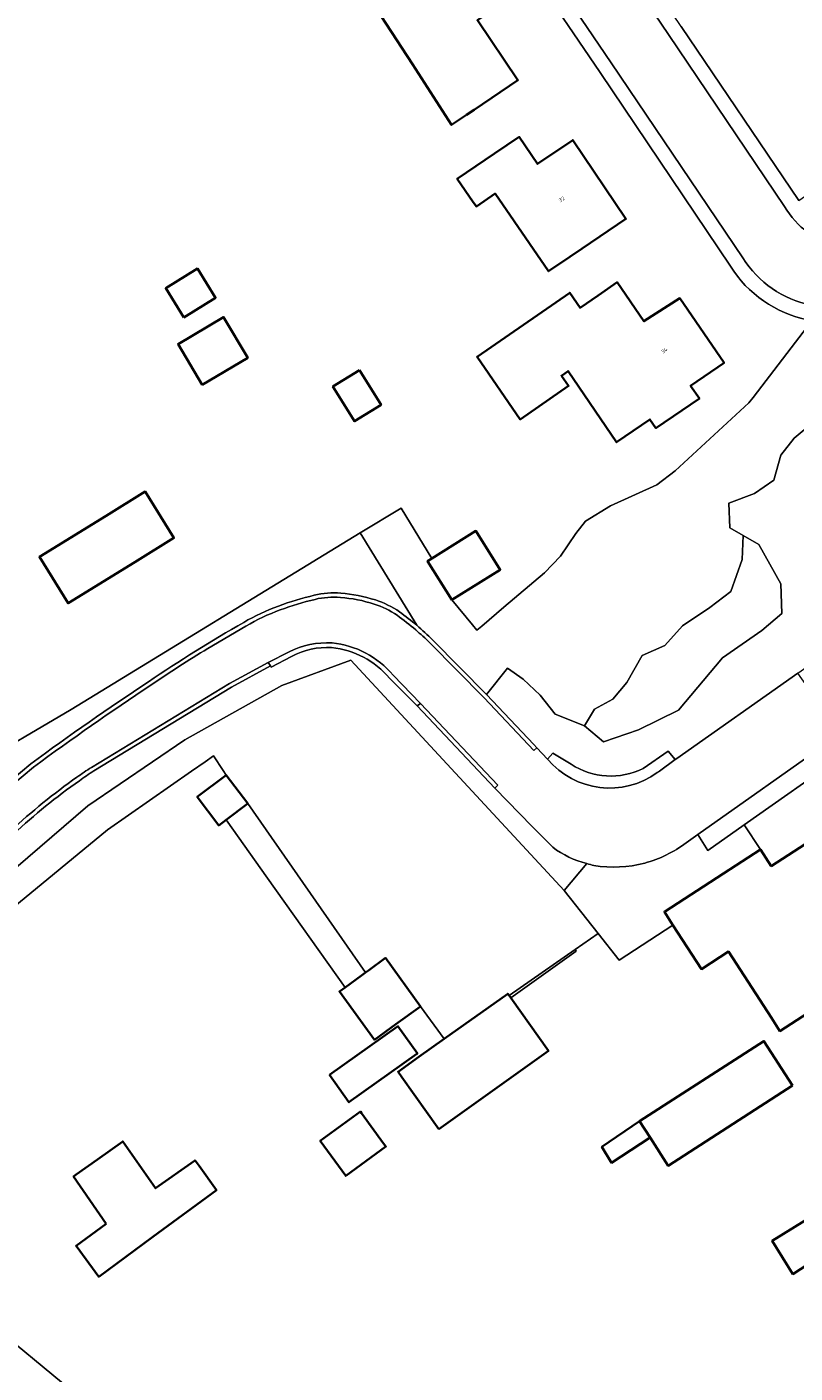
# Model space of a CAD drawing. Header units: metres. Extents: x 201541 to 204988, y 387833 to 394342.
# Tile 136 of 214: x 203149 to 203221, y 391531 to 391659. Entities that reach past the tile are written whole.
import ezdxf
from ezdxf.enums import TextEntityAlignment as Align

# ---------------------------------------------------------------- set-up
doc = ezdxf.new("R2010")
doc.units = ezdxf.units.M
for name, color, linetype, lineweight in [('B-WE-GR-BEPLANTING_CULTUUR_BOSPLANTSOEN-GV', 90, 'Continuous', 18), ('B-WE-GR-GRAS-GV', 60, 'Continuous', 13), ('B-WE-GR-GROENVOORZIENING-GV', 80, 'Continuous', 18), ('B-WE-IE-TERREINAFSCHEIDING_KUNSTMATIG_HEKWERK-G', 20, 'IE-TERREINAFSCHEIDING-KUNSTMATIG', 18), ('B-WE-OG-BEBOUWING-GV', 7, 'Continuous', 35), ('B-WE-OG-BEBOUWING-T18', 10, 'Continuous', 18), ('B-WE-OG-TERREIN_CULTUURSCHEIDING-GV', 7, 'Continuous', 18), ('B-WE-OG-TERREIN_ERF-GV', 7, 'Continuous', 18), ('B-WE-VH-VERHARDING_ASFALT-GV', 252, 'Continuous', 18), ('B-WE-VH-VERHARDING_BETONSTRAATSTEEN-GV', 252, 'Continuous', 18), ('B-WE-VH-VERHARDING_GRASBETONSTEEN-GV', 70, 'Continuous', 18), ('B-WE-VH-VERHARDING_OPEN-GV', 252, 'Continuous', 18), ('B-WE-VH-VERHARDING_TEGEL-GV', 252, 'Continuous', 18)]:
    doc.layers.add(name, color=color, linetype=linetype, lineweight=lineweight)
doc.styles.add('NLCS-ISO-M200-T18', font='NLCS-ISO.ttf', dxfattribs={"height": 0.36})
doc.linetypes.add('IE-TERREINAFSCHEIDING-KUNSTMATIG', pattern='A,4,[82,NLCS.SHX,S=0.75,R=90,X=0,Y=0],4,-2', length=10)

msp = doc.modelspace()

# ---------------------------------------------------------------- linework, layer by layer
at = {"layer": 'B-WE-GR-BEPLANTING_CULTUUR_BOSPLANTSOEN-GV'}
for points in [[(203231.416, 391629.175), (203228.404, 391629.779), (203226.698, 391630.097), (203222.712, 391630.839), (203217.149, 391623.588), (203216.749, 391623.067), (203209.78, 391616.634), (203208.052, 391615.333), (203203.699, 391613.352), (203201.306, 391611.9), (203200.411, 391610.741), (203198.952, 391608.595), (203197.434, 391607.021), (203193.602, 391603.756), (203191.519, 391601.981), (203191.051, 391601.582), (203190.639, 391602.083), (203188.693, 391604.45), (203186.396, 391608.122), (203186.788, 391608.367), (203183.901, 391613.133), (203180.044, 391610.778), (203185.379, 391602.061)], [(203205.212, 391596.66), (203206.673, 391599.187), (203208.809, 391600.142), (203210.495, 391601.996), (203213.081, 391603.737), (203215.048, 391605.253), (203216.116, 391608.286), (203216.228, 391610.533), (203214.967, 391611.253), (203214.862, 391613.578), (203217.294, 391614.494), (203219.131, 391615.776), (203219.766, 391618.136), (203221.035, 391619.722), (203223.115, 391621.483), (203223.785, 391623.35), (203225.054, 391624.724), (203227.628, 391624.795), (203229.496, 391624.055), (203231.753, 391624.936), (203234.16, 391625.974), (203235.28, 391626.758)], [(203186.899, 391600.662), (203191.981, 391595.527), (203193.948, 391597.995), (203195.429, 391596.973), (203197.051, 391595.459), (203198.461, 391593.662), (203201.221, 391592.56), (203202.176, 391594.132), (203203.919, 391595.087), (203205.212, 391596.66)]]:
    msp.add_lwpolyline(points, dxfattribs=at)
msp.add_lwpolyline([(203185.379, 391602.061, -0.0023798), (203186.899, 391600.662)], format="xyb", dxfattribs=at)
at = {"layer": 'B-WE-GR-GRAS-GV'}
msp.add_lwpolyline([(203223.799, 391387.017), (203228.077, 391383.71), (203252.224, 391413.148), (203265.215, 391428.431), (203259.852, 391435.4), (203249.281, 391449.136), (203243.267, 391458.956), (203242.059, 391466.12), (203239.802, 391478.872), (203237.749, 391489.55), (203225.318, 391499.851), (203206.748, 391516.548), (203194.66, 391517.609), (203167.889, 391521.02), (203161.519, 391522.894), (203158.494, 391525.124), (203151.793, 391530.52), (203139.732, 391540.478), (203128.559, 391554.239), (203127.822, 391553.33), (203121.745, 391546.316), (203113.011, 391536.74), (203107.34, 391529.868), (203106.844, 391529.308)], dxfattribs=at)
at = {"layer": 'B-WE-GR-GROENVOORZIENING-GV'}
msp.add_lwpolyline([(203142.176, 391571.214), (203156.143, 391582.723), (203164.098, 391588.271), (203165.369, 391589.158), (203166.18, 391589.707), (203167.098, 391588.321), (203167.378, 391587.899), (203169.403, 391585.201), (203180.544, 391569.252), (203180.811, 391569.445), (203182.43, 391570.618), (203185.739, 391566.032), (203187.967, 391562.96), (203193.977, 391567.235), (203194.106, 391567.055), (203200.343, 391571.41), (203202.516, 391572.927), (203199.297, 391576.988), (203179.148, 391598.756), (203172.621, 391596.372), (203163.446, 391591.221), (203154.307, 391584.98), (203147.497, 391579.143)], dxfattribs=at)
msp.add_lwpolyline([(203194.106, 391567.055), (203194.253, 391566.848), (203200.438, 391571.259), (203200.343, 391571.41)], close=True, dxfattribs=at)
at = {"layer": 'B-WE-IE-TERREINAFSCHEIDING_KUNSTMATIG_HEKWERK-G'}
msp.add_lwpolyline([(203169.403, 391585.201), (203180.544, 391569.252)], dxfattribs=at)
at = {"layer": 'B-WE-OG-BEBOUWING-GV'}
for points in [[(203184.963, 391655.069), (203188.661, 391649.338), (203190.063, 391650.281), (203190.788, 391650.772), (203194.928, 391653.574), (203191.1, 391659.229), (203192.005, 391659.818), (203191.619, 391660.376), (203191.021, 391659.962), (203189.759, 391661.784), (203190.38, 391662.214), (203187.514, 391666.466), (203185.286, 391664.964), (203183.368, 391663.67), (203181.758, 391662.584), (203181.308, 391662.281), (203180.611, 391661.811), (203181.008, 391661.196)], [(203199.846, 391636.874), (203201.004, 391637.655), (203205.148, 391640.451), (203200.122, 391647.899), (203196.782, 391645.645), (203195.054, 391648.206), (203192.724, 391646.634), (203189.2, 391644.257), (203190.715, 391642.047), (203191.014, 391641.612), (203192.782, 391642.843), (203197.812, 391635.501)], [(203163.373, 391631.134), (203166.372, 391633.001), (203164.649, 391635.768), (203161.65, 391633.901)], [(203210.432, 391622.365), (203212.08, 391623.492), (203211.257, 391624.695), (203214.412, 391626.855), (203210.232, 391632.96), (203206.837, 391630.783), (203204.312, 391634.464), (203202.507, 391633.226), (203200.812, 391632.064), (203199.837, 391633.474), (203191.07, 391627.411), (203195.149, 391621.513), (203199.716, 391624.672), (203199.048, 391625.638), (203199.676, 391626.072), (203204.263, 391619.356), (203207.416, 391621.51), (203207.978, 391620.688)], [(203165.099, 391624.79), (203169.4, 391627.34), (203167.125, 391631.177), (203162.824, 391628.628)], [(203179.977, 391626.164), (203177.455, 391624.603), (203179.48, 391621.332), (203182.002, 391622.894)], [(203156.022, 391612.409), (203149.719, 391608.518), (203152.429, 391604.129), (203158.732, 391608.019), (203162.434, 391610.304), (203159.724, 391614.695)], [(203188.693, 391604.45), (203193.26, 391607.307), (203190.963, 391610.979), (203186.788, 391608.367), (203186.396, 391608.122)], [(203169.403, 391585.201), (203167.378, 391587.899), (203164.637, 391585.842), (203166.662, 391583.144), (203167.363, 391583.67)], [(203218.862, 391579.302), (203217.844, 391580.859), (203214.346, 391578.592), (203208.776, 391574.982), (203209.589, 391573.721), (203212.27, 391569.564), (203214.008, 391570.686), (203214.847, 391571.227), (203218.887, 391564.967), (203219.697, 391563.713), (203224.934, 391567.09), (203223.542, 391569.248), (203227.047, 391571.509), (203231.249, 391574.22), (203228.411, 391578.619), (203229.486, 391579.301), (203226.831, 391583.417), (203225.77, 391582.73), (203225.299, 391583.447)], [(203183.412, 391564.352), (203185.739, 391566.032), (203182.43, 391570.618), (203180.811, 391569.445), (203180.544, 391569.252), (203180.158, 391568.972), (203178.597, 391567.84), (203178.068, 391567.457), (203181.383, 391562.886)], [(203187.45, 391554.454), (203197.821, 391561.831), (203194.253, 391566.848), (203194.106, 391567.055), (203193.977, 391567.235), (203187.967, 391562.96), (203185.586, 391561.266), (203183.606, 391559.858), (203183.972, 391559.343)], [(203177.129, 391559.578), (203178.967, 391556.988), (203185.39, 391561.545), (203185.431, 391561.574), (203183.594, 391564.164), (203183.561, 391564.141)], [(203220.875, 391558.574), (203218.184, 391562.766), (203206.432, 391555.18), (203207.423, 391553.648), (203209.144, 391550.987)], [(203182.248, 391553.09), (203180.155, 391555.965), (203180.057, 391556.1), (203176.258, 391553.335), (203178.666, 391550.026), (203182.465, 391552.791)], [(203206.432, 391555.18), (203202.869, 391552.766), (203203.791, 391551.26), (203207.423, 391553.648)], [(203156.035, 391545.501), (203153.182, 391543.404), (203155.324, 391540.491), (203160.439, 391544.251), (203166.443, 391548.664), (203164.807, 391550.969), (203164.447, 391551.477), (203164.387, 391551.435), (203160.683, 391548.85), (203157.591, 391553.281), (203155.213, 391551.587), (203153.2, 391550.152), (203152.94, 391549.967)], [(203224.974, 391547.614), (203218.963, 391543.892), (203220.921, 391540.739), (203226.897, 391544.641)]]:
    msp.add_lwpolyline(points, close=True, dxfattribs=at)
at = {"layer": 'B-WE-OG-TERREIN_CULTUURSCHEIDING-GV'}
for points in [[(203223.115, 391621.483), (203221.035, 391619.722), (203219.766, 391618.136), (203219.131, 391615.776), (203217.294, 391614.494), (203214.862, 391613.578), (203214.967, 391611.253), (203216.228, 391610.533), (203217.69, 391609.69), (203219.77, 391605.983), (203219.882, 391603.175), (203217.971, 391601.546), (203214.261, 391598.963), (203210.102, 391594.02), (203206.336, 391592.166), (203203.02, 391591.043), (203201.221, 391592.56), (203198.461, 391593.662), (203197.051, 391595.459), (203195.429, 391596.973), (203193.948, 391597.995), (203191.981, 391595.527), (203196.448, 391590.778), (203196.714, 391590.479), (203197.742, 391589.399), (203198.246, 391589.984), (203199.957, 391588.915)], [(203206.765, 391588.522), (203209.123, 391590.158), (203209.808, 391589.36), (203209.94, 391589.455), (203221.375, 391597.514), (203238.58, 391609.639), (203237.809, 391610.781), (203238.618, 391611.403)], [(203180.044, 391610.778), (203152.733, 391594.101), (203143.283, 391588.557), (203143.091, 391588.444), (203142.392, 391588.201), (203142.301, 391583.263), (203146.943, 391587.323), (203148.915, 391588.973)], [(203185.379, 391602.061), (203180.044, 391610.778)], [(203139.962, 391571.308), (203142.343, 391574.467), (203147.497, 391579.143), (203154.307, 391584.98), (203163.446, 391591.221), (203172.621, 391596.372), (203179.148, 391598.756), (203199.297, 391576.988)], [(203173.551, 391599.118), (203171.626, 391598.098), (203171.553, 391598.211), (203167.866, 391596.216), (203154.85, 391588.293)], [(203198.222, 391581.077), (203196.29, 391583.054), (203192.747, 391586.678), (203185.415, 391594.444), (203182.808, 391597.048)], [(203199.297, 391576.988), (203201.451, 391579.533)]]:
    msp.add_lwpolyline(points, dxfattribs=at)
msp.add_lwpolyline([(203219.77, 391605.983), (203217.69, 391609.69), (203216.228, 391610.533), (203216.116, 391608.286), (203215.048, 391605.253), (203213.081, 391603.737), (203210.495, 391601.996), (203208.809, 391600.142), (203206.673, 391599.187), (203205.212, 391596.66), (203203.919, 391595.087), (203202.176, 391594.132), (203201.221, 391592.56), (203203.02, 391591.043), (203206.336, 391592.166), (203210.102, 391594.02), (203214.261, 391598.963), (203217.971, 391601.546), (203219.882, 391603.175)], close=True, dxfattribs=at)
for points in [[(203172.307, 391603.874, -0.0288809), (203175.685, 391604.894)], [(203175.685, 391604.894, -0.0798243), (203178.191, 391605.088)], [(203178.191, 391605.088, -0.0559506), (203181.476, 391604.444)], [(203169.034, 391602.328, -0.0453473), (203172.307, 391603.874)], [(203181.476, 391604.444, -0.0762706), (203183.741, 391603.323)], [(203160.017, 391596.715, -0.018473), (203169.034, 391602.328)], [(203183.741, 391603.323, -0.0220559), (203185.379, 391602.061)], [(203177.334, 391599.949, 0.136239), (203173.551, 391599.118)], [(203182.808, 391597.048, 0.1962539), (203177.334, 391599.949)], [(203148.915, 391588.973, -0.0124203), (203160.017, 391596.715)], [(203154.85, 391588.293, 0.0082794), (203153.492, 391587.37)], [(203199.957, 391588.915, 0.2648857), (203206.765, 391588.522)], [(203153.492, 391587.37, 0.0339136), (203147.29, 391582.333)], [(203201.451, 391579.533, -0.0991003), (203198.222, 391581.077)]]:
    msp.add_lwpolyline(points, format="xyb", dxfattribs=at)
at = {"layer": 'B-WE-OG-TERREIN_ERF-GV'}
for points in [[(203215.009, 391635.981), (203202.697, 391654.283), (203189.667, 391673.476), (203171.653, 391700.112), (203159.75, 391717.655)], [(203210.365, 391658.648), (203221.487, 391642.192), (203241.551, 391656.217), (203239.669, 391658.889)], [(203143.283, 391588.557), (203152.733, 391594.101), (203180.044, 391610.778), (203183.901, 391613.133), (203186.788, 391608.367), (203190.963, 391610.979), (203193.26, 391607.307), (203188.693, 391604.45), (203190.639, 391602.083), (203191.051, 391601.582), (203191.519, 391601.981), (203193.602, 391603.756), (203197.434, 391607.021), (203198.952, 391608.595), (203200.411, 391610.741), (203201.306, 391611.9), (203203.699, 391613.352), (203208.052, 391615.333), (203209.78, 391616.634), (203216.749, 391623.067), (203217.149, 391623.588), (203222.712, 391630.839), (203222.323, 391630.911)], [(203224.934, 391567.09), (203219.697, 391563.713), (203218.887, 391564.967), (203214.847, 391571.227), (203214.008, 391570.686), (203212.27, 391569.564), (203209.589, 391573.721), (203204.5, 391570.423), (203202.516, 391572.927), (203200.343, 391571.41), (203200.438, 391571.259), (203194.253, 391566.848), (203197.821, 391561.831), (203187.45, 391554.454), (203183.972, 391559.343), (203183.606, 391559.858), (203185.586, 391561.266), (203187.967, 391562.96), (203185.739, 391566.032), (203183.412, 391564.352), (203181.383, 391562.886), (203178.068, 391567.457), (203178.597, 391567.84), (203171.271, 391578.163), (203167.363, 391583.67), (203166.662, 391583.144), (203164.637, 391585.842), (203167.378, 391587.899), (203167.098, 391588.321), (203166.18, 391589.707), (203165.369, 391589.158), (203164.098, 391588.271), (203156.143, 391582.723), (203142.176, 391571.214)], [(203225.744, 391589.804), (203216.32, 391583.19), (203217.844, 391580.859), (203218.862, 391579.302), (203225.299, 391583.447)], [(203139.732, 391540.478), (203151.793, 391530.52)]]:
    msp.add_lwpolyline(points, dxfattribs=at)
for points in [[(203188.661, 391649.338), (203184.963, 391655.069), (203181.008, 391661.196), (203180.611, 391661.811), (203181.308, 391662.281), (203181.758, 391662.584), (203183.368, 391663.67), (203185.286, 391664.964), (203187.514, 391666.466), (203190.38, 391662.214), (203189.759, 391661.784), (203191.021, 391659.962), (203191.619, 391660.376), (203192.005, 391659.818), (203191.1, 391659.229), (203194.928, 391653.574), (203190.788, 391650.772), (203190.063, 391650.281)], [(203192.782, 391642.843), (203191.014, 391641.612), (203190.715, 391642.047), (203189.2, 391644.257), (203192.724, 391646.634), (203195.054, 391648.206), (203196.782, 391645.645), (203200.122, 391647.899), (203205.148, 391640.451), (203201.004, 391637.655), (203199.846, 391636.874), (203197.812, 391635.501)], [(203161.65, 391633.901), (203164.649, 391635.768), (203166.372, 391633.001), (203163.373, 391631.134)], [(203202.507, 391633.226), (203204.312, 391634.464), (203206.837, 391630.783), (203210.232, 391632.96), (203214.412, 391626.855), (203211.257, 391624.695), (203212.08, 391623.492), (203210.432, 391622.365), (203207.978, 391620.688), (203207.416, 391621.51), (203204.263, 391619.356), (203199.676, 391626.072), (203199.048, 391625.638), (203199.716, 391624.672), (203195.149, 391621.513), (203191.07, 391627.411), (203199.837, 391633.474), (203200.812, 391632.064)], [(203165.099, 391624.79), (203162.824, 391628.628), (203167.125, 391631.177), (203169.4, 391627.34)], [(203179.977, 391626.164), (203182.002, 391622.894), (203179.48, 391621.332), (203177.455, 391624.603)], [(203158.732, 391608.019), (203152.429, 391604.129), (203149.719, 391608.518), (203156.022, 391612.409), (203159.724, 391614.695), (203162.434, 391610.304)], [(203169.403, 391585.201), (203167.363, 391583.67), (203171.271, 391578.163), (203178.597, 391567.84), (203180.158, 391568.972), (203180.544, 391569.252)], [(203185.39, 391561.545), (203178.967, 391556.988), (203177.129, 391559.578), (203183.561, 391564.141), (203183.594, 391564.164), (203185.431, 391561.574)], [(203220.875, 391558.574), (203209.144, 391550.987), (203207.423, 391553.648), (203203.791, 391551.26), (203202.869, 391552.766), (203206.432, 391555.18), (203218.184, 391562.766)], [(203180.155, 391555.965), (203182.248, 391553.09), (203182.465, 391552.791), (203178.666, 391550.026), (203176.258, 391553.335), (203180.057, 391556.1)], [(203160.439, 391544.251), (203155.324, 391540.491), (203153.182, 391543.404), (203156.035, 391545.501), (203152.94, 391549.967), (203153.2, 391550.152), (203155.213, 391551.587), (203157.591, 391553.281), (203160.683, 391548.85), (203164.387, 391551.435), (203164.447, 391551.477), (203164.807, 391550.969), (203166.443, 391548.664)], [(203226.897, 391544.641), (203220.921, 391540.739), (203218.963, 391543.892), (203224.974, 391547.614), (203230.013, 391550.863), (203232.181, 391547.517), (203227.146, 391544.256)]]:
    msp.add_lwpolyline(points, close=True, dxfattribs=at)
msp.add_lwpolyline([(203222.323, 391630.911, -0.2029821), (203215.009, 391635.981)], format="xyb", dxfattribs=at)
at = {"layer": 'B-WE-VH-VERHARDING_ASFALT-GV'}
for points in [[(203220.137, 391641.638), (203209.178, 391657.869), (203199.119, 391672.737), (203194.15, 391669.374), (203203.76, 391655.193), (203216.194, 391636.763)], [(203169.237, 391601.983), (203165.63, 391599.852)], [(203197.742, 391589.399), (203196.714, 391590.479), (203196.431, 391590.212), (203191.73, 391595.212), (203186.615, 391600.38)], [(203154.636, 391588.631), (203167.667, 391596.563), (203171.335, 391598.548)], [(203171.335, 391598.548), (203173.312, 391599.547)], [(203183.133, 391597.345), (203185.728, 391594.663), (203193.03, 391586.956), (203192.747, 391586.678), (203196.29, 391583.054), (203198.222, 391581.077)], [(203210.828, 391581.489), (203211.939, 391582.274), (203224.697, 391591.286), (203224.824, 391591.375), (203225.525, 391591.714), (203221.375, 391597.514), (203209.94, 391589.455), (203209.808, 391589.36), (203208.302, 391588.283), (203208.205, 391588.208), (203208.107, 391588.136)], [(203149.162, 391588.658), (203147.2, 391587.017), (203145.722, 391585.77), (203142.291, 391582.719)]]:
    msp.add_lwpolyline(points, dxfattribs=at)
for points in [[(203225.436, 391637.902, -0.225253), (203220.137, 391641.638)], [(203216.194, 391636.763, 0.2049594), (203222.643, 391632.314)], [(203178.16, 391604.689, 0.079742), (203175.777, 391604.505)], [(203181.356, 391604.062, 0.0559415), (203178.16, 391604.689)], [(203172.468, 391603.507, 0.0457097), (203169.237, 391601.983)], [(203175.777, 391604.505, 0.0284616), (203172.468, 391603.507)], [(203183.511, 391602.996, 0.0760791), (203181.356, 391604.062)], [(203185.274, 391601.625, 0.0242696), (203183.511, 391602.996)], [(203186.615, 391600.38, 0.0201093), (203185.274, 391601.625)], [(203165.63, 391599.852, 0.0185289), (203160.242, 391596.384)], [(203173.312, 391599.547, -0.1309122), (203177.368, 391600.388)], [(203177.368, 391600.388, -0.1957702), (203183.133, 391597.345)], [(203160.242, 391596.384, 0.0124453), (203149.162, 391588.658)], [(203153.261, 391587.697, -0.0083381), (203154.636, 391588.631)], [(203208.107, 391588.136, -0.3933686), (203197.742, 391589.399)], [(203147.015, 391582.623, -0.0339245), (203153.261, 391587.697)], [(203198.222, 391581.077, 0.0991003), (203201.451, 391579.533)], [(203206.919, 391579.589, 0.0960115), (203210.828, 391581.489)], [(203201.451, 391579.533, 0.0178656), (203202.12, 391579.355)], [(203202.12, 391579.355, 0.106669), (203206.919, 391579.589)]]:
    msp.add_lwpolyline(points, format="xyb", dxfattribs=at)
at = {"layer": 'B-WE-VH-VERHARDING_BETONSTRAATSTEEN-GV'}
for points in [[(203177.368, 391600.388, 0.1309122), (203173.312, 391599.547)], [(203173.551, 391599.118, -0.136239), (203177.334, 391599.949)], [(203177.334, 391599.949, -0.1962539), (203182.808, 391597.048)], [(203183.133, 391597.345, 0.1957702), (203177.368, 391600.388)], [(203210.828, 391581.489, -0.0960115), (203206.919, 391579.589)], [(203202.12, 391579.355, -0.0178656), (203201.451, 391579.533)], [(203206.919, 391579.589, -0.106669), (203202.12, 391579.355)]]:
    msp.add_lwpolyline(points, format="xyb", dxfattribs=at)
for points in [[(203173.312, 391599.547), (203171.335, 391598.548), (203171.553, 391598.211), (203171.626, 391598.098), (203173.551, 391599.118)], [(203182.808, 391597.048), (203185.415, 391594.444), (203185.728, 391594.663), (203183.133, 391597.345)], [(203201.451, 391579.533), (203199.297, 391576.988), (203202.516, 391572.927), (203204.5, 391570.423), (203209.589, 391573.721), (203208.776, 391574.982), (203214.346, 391578.592), (203217.844, 391580.859), (203216.32, 391583.19), (203212.866, 391580.767), (203211.939, 391582.274), (203210.828, 391581.489)]]:
    msp.add_lwpolyline(points, dxfattribs=at)
at = {"layer": 'B-WE-VH-VERHARDING_GRASBETONSTEEN-GV'}
for points in [[(203175.685, 391604.894, 0.0288809), (203172.307, 391603.874)], [(203178.191, 391605.088, 0.0798243), (203175.685, 391604.894)], [(203175.777, 391604.505, -0.079742), (203178.16, 391604.689)], [(203178.16, 391604.689, -0.0559415), (203181.356, 391604.062)], [(203181.476, 391604.444, 0.0559506), (203178.191, 391605.088)], [(203172.307, 391603.874, 0.0453473), (203169.034, 391602.328)], [(203169.237, 391601.983, -0.0457097), (203172.468, 391603.507)], [(203172.468, 391603.507, -0.0284616), (203175.777, 391604.505)], [(203181.356, 391604.062, -0.0760791), (203183.511, 391602.996)], [(203183.741, 391603.323, 0.0762706), (203181.476, 391604.444)], [(203169.034, 391602.328, 0.018473), (203160.017, 391596.715)], [(203183.511, 391602.996, -0.0242696), (203185.274, 391601.625)], [(203185.379, 391602.061, 0.0220559), (203183.741, 391603.323)], [(203185.274, 391601.625, -0.0201093), (203186.615, 391600.38)], [(203186.899, 391600.662, 0.0023798), (203185.379, 391602.061)], [(203160.242, 391596.384, -0.0185289), (203165.63, 391599.852)], [(203160.017, 391596.715, 0.0124203), (203148.915, 391588.973)], [(203149.162, 391588.658, -0.0124453), (203160.242, 391596.384)], [(203154.636, 391588.631, 0.0083381), (203153.261, 391587.697)], [(203153.492, 391587.37, -0.0082794), (203154.85, 391588.293)], [(203153.261, 391587.697, 0.0339245), (203147.015, 391582.623)], [(203147.29, 391582.333, -0.0339136), (203153.492, 391587.37)]]:
    msp.add_lwpolyline(points, format="xyb", dxfattribs=at)
for points in [[(203165.63, 391599.852), (203169.237, 391601.983)], [(203186.615, 391600.38), (203191.73, 391595.212), (203196.431, 391590.212), (203196.714, 391590.479), (203196.448, 391590.778), (203191.981, 391595.527), (203186.899, 391600.662)], [(203171.335, 391598.548), (203167.667, 391596.563), (203154.636, 391588.631)], [(203154.85, 391588.293), (203167.866, 391596.216), (203171.553, 391598.211), (203171.335, 391598.548)], [(203148.915, 391588.973), (203146.943, 391587.323), (203142.301, 391583.263), (203142.021, 391583.014)], [(203142.291, 391582.719), (203145.722, 391585.77), (203147.2, 391587.017), (203149.162, 391588.658)]]:
    msp.add_lwpolyline(points, dxfattribs=at)
msp.add_lwpolyline([(203185.415, 391594.444), (203192.747, 391586.678), (203193.03, 391586.956), (203185.728, 391594.663)], close=True, dxfattribs=at)
at = {"layer": 'B-WE-VH-VERHARDING_OPEN-GV'}
for points in [[(203198.246, 391589.984), (203197.742, 391589.399)], [(203199.957, 391588.915), (203198.246, 391589.984)], [(203208.107, 391588.136), (203208.205, 391588.208), (203208.302, 391588.283), (203209.808, 391589.36), (203209.123, 391590.158), (203206.765, 391588.522)]]:
    msp.add_lwpolyline(points, dxfattribs=at)
for points in [[(203197.742, 391589.399, 0.3933686), (203208.107, 391588.136)], [(203206.765, 391588.522, -0.2648857), (203199.957, 391588.915)]]:
    msp.add_lwpolyline(points, format="xyb", dxfattribs=at)
at = {"layer": 'B-WE-VH-VERHARDING_TEGEL-GV'}
for points in [[(203221.487, 391642.192), (203210.365, 391658.648), (203198.873, 391675.673), (203194.348, 391682.278), (203187.319, 391692.678), (203179.095, 391704.781), (203168.624, 391720.351), (203167.997, 391721.233)], [(203166.824, 391720.422), (203178.377, 391703.352), (203191.744, 391683.625), (203197.454, 391675.198), (203199.119, 391672.737), (203209.178, 391657.869), (203220.137, 391641.638)], [(203216.194, 391636.763), (203203.76, 391655.193), (203194.15, 391669.374), (203190.793, 391674.329), (203186.782, 391680.267), (203172.875, 391700.857), (203160.881, 391718.455)], [(203159.75, 391717.655), (203171.653, 391700.112), (203189.667, 391673.476), (203202.697, 391654.283), (203215.009, 391635.981)]]:
    msp.add_lwpolyline(points, dxfattribs=at)
for points in [[(203220.137, 391641.638, 0.225253), (203225.436, 391637.902)], [(203222.643, 391632.314, -0.2049594), (203216.194, 391636.763)], [(203215.009, 391635.981, 0.2029821), (203222.323, 391630.911)]]:
    msp.add_lwpolyline(points, format="xyb", dxfattribs=at)
msp.add_lwpolyline([(203216.32, 391583.19), (203225.744, 391589.804), (203224.697, 391591.286), (203211.939, 391582.274), (203212.866, 391580.767)], close=True, dxfattribs=at)

# ---------------------------------------------------------------- texts
at = {"layer": 'B-WE-OG-BEBOUWING-T18', "style": 'NLCS-ISO-M200-T18'}
for s, rotation, p in [('32', 34, (203199.069, 391642.309)), ('34', 34.4, (203208.769, 391628.017))]:
    msp.add_text(s, height=0.36, rotation=rotation, dxfattribs=at).set_placement(p, align=Align.MIDDLE)

doc.saveas('drawing.dxf')
